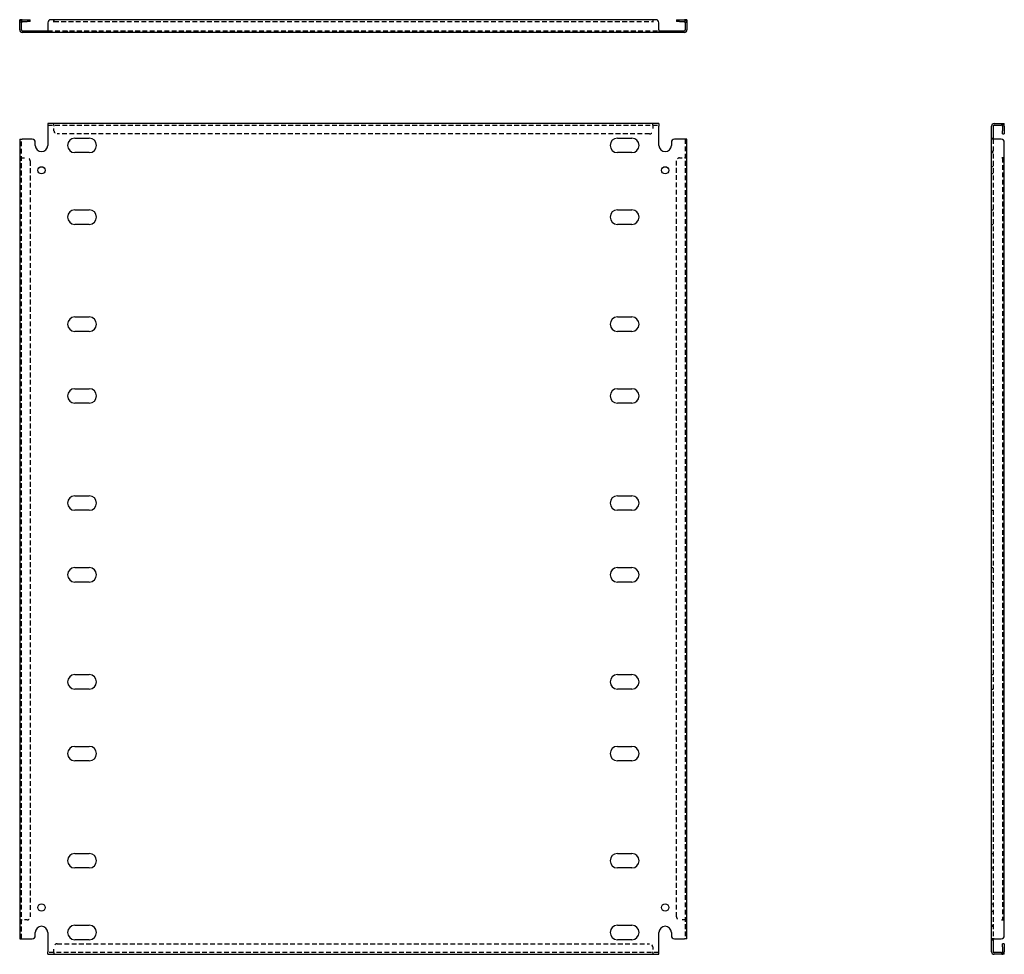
# Model space of a CAD drawing. Header units: inches. Extents: x 11 to 133, y 5 to 71.
# Tile 1 of 2: x 11 to 50, y 5 to 43. Entities that reach past the tile are written whole.
import ezdxf

# ---------------------------------------------------------------- set-up
doc = ezdxf.new("R2010")
doc.units = ezdxf.units.IN
doc.header["$MEASUREMENT"] = 0
doc.linetypes.add('DASHED_SPACE', pattern=[0.2067, 0.1654, -0.0413])
doc.layers.add('Hidden Edges(ANSI)', color=7, linetype='DASHED_SPACE', lineweight=25)
doc.layers.add('Visible Edges(ANSI)', color=7, linetype='Continuous', lineweight=25)

msp = doc.modelspace()

# ---------------------------------------------------------------- linework, layer by layer
at = {"layer": 'Hidden Edges(ANSI)', "ltscale": 0.129419}
for p, q in [((10.721, 42.43), (10.653, 42.43)), ((37.335, 42.43), (37.403, 42.43)), ((11.383, 42.018), (11.383, 42.086)), ((11.673, 42.018), (11.673, 42.086)), ((12.572, 42.018), (12.572, 42.086)), ((13.734, 42.018), (13.734, 42.086)), ((34.322, 42.018), (34.322, 42.086)), ((35.484, 42.018), (35.484, 42.086)), ((36.383, 42.086), (36.383, 42.018)), ((36.673, 42.086), (36.673, 42.018)), ((12.028, 38.3), (12.028, 38.368)), ((12.028, 38.3), (12.028, 38.368)), ((36.028, 38.3), (36.028, 38.368)), ((36.028, 38.3), (36.028, 38.368)), ((50.025, 38.3), (50.025, 38.368)), ((49.613, 37.783), (49.681, 37.783)), ((49.681, 37.243), (49.613, 37.243)), ((49.613, 37.203), (49.681, 37.203)), ((10.721, 36.993), (10.653, 36.993)), ((10.721, 36.993), (10.653, 36.993)), ((37.335, 36.993), (37.403, 36.993)), ((37.335, 36.993), (37.403, 36.993)), ((49.681, 36.638), (49.613, 36.638)), ((49.681, 36.348), (49.613, 36.348)), ((49.613, 34.908), (49.681, 34.908)), ((49.613, 34.328), (49.681, 34.328)), ((49.613, 30.616), (49.681, 30.616)), ((49.613, 30.036), (49.681, 30.036)), ((49.613, 27.741), (49.681, 27.741)), ((49.613, 27.161), (49.681, 27.161)), ((49.613, 23.449), (49.681, 23.449)), ((49.613, 22.869), (49.681, 22.869)), ((49.613, 20.574), (49.681, 20.574)), ((49.613, 19.994), (49.681, 19.994)), ((49.613, 16.282), (49.681, 16.282)), ((49.613, 15.702), (49.681, 15.702)), ((49.613, 13.407), (49.681, 13.407)), ((49.613, 12.827), (49.681, 12.827)), ((49.613, 9.115), (49.681, 9.115)), ((49.613, 8.535), (49.681, 8.535)), ((49.613, 7.095), (49.681, 7.095)), ((49.613, 6.805), (49.681, 6.805)), ((10.721, 6.45), (10.653, 6.45)), ((10.721, 6.449), (10.653, 6.449)), ((37.335, 6.45), (37.403, 6.45)), ((37.335, 6.449), (37.403, 6.449)), ((49.613, 6.24), (49.681, 6.24)), ((49.613, 6.2), (49.681, 6.2)), ((49.613, 5.66), (49.681, 5.66)), ((12.028, 5.143), (12.028, 5.075)), ((12.028, 5.143), (12.028, 5.075)), ((36.028, 5.143), (36.028, 5.075)), ((36.028, 5.143), (36.028, 5.075)), ((50.025, 5.143), (50.025, 5.075))]:
    msp.add_line(p, q, dxfattribs=at)
at = {"layer": 'Hidden Edges(ANSI)', "ltscale": 1.161103}
msp.add_line((12.028, 42.462), (36.028, 42.462), dxfattribs=at)
at = {"layer": 'Hidden Edges(ANSI)', "ltscale": 1.162052}
for p, q in [((11.778, 42.086), (36.278, 42.086)), ((11.778, 38.3), (36.278, 38.3)), ((36.278, 5.143), (11.778, 5.143))]:
    msp.add_line(p, q, dxfattribs=at)
at = {"layer": 'Hidden Edges(ANSI)', "ltscale": 0.092649}
for p, q in [((12.028, 38.3), (12.028, 38.269)), ((36.028, 38.3), (36.028, 38.269)), ((10.721, 36.993), (10.752, 36.993)), ((37.335, 36.993), (37.304, 36.993)), ((10.721, 6.45), (10.752, 6.45)), ((37.335, 6.45), (37.304, 6.45)), ((12.028, 5.143), (12.028, 5.174)), ((36.028, 5.143), (36.028, 5.174))]:
    msp.add_line(p, q, dxfattribs=at)
at = {"layer": 'Hidden Edges(ANSI)', "ltscale": 0.369411}
for p, q in [((12.028, 38.075), (12.028, 38.269)), ((36.028, 38.269), (36.028, 38.075)), ((10.752, 36.993), (10.946, 36.993)), ((37.11, 36.993), (37.304, 36.993)), ((10.946, 6.45), (10.752, 6.45)), ((37.304, 6.45), (37.11, 6.45)), ((12.028, 5.174), (12.028, 5.368)), ((36.028, 5.368), (36.028, 5.174))]:
    msp.add_line(p, q, dxfattribs=at)
at = {"layer": 'Hidden Edges(ANSI)', "ltscale": 1.160614}
for p, q in [((35.903, 37.95), (12.153, 37.95)), ((12.153, 5.493), (35.903, 5.493))]:
    msp.add_line(p, q, dxfattribs=at)
at = {"layer": 'Hidden Edges(ANSI)', "ltscale": 1.156879}
for p, q in [((10.721, 5.7), (10.721, 37.743)), ((37.335, 37.743), (37.335, 5.7)), ((49.681, 37.743), (49.681, 5.7))]:
    msp.add_line(p, q, dxfattribs=at)
at = {"layer": 'Hidden Edges(ANSI)', "ltscale": 1.163138}
for p, q in [((11.071, 36.868), (11.071, 6.575)), ((36.985, 6.575), (36.985, 36.868))]:
    msp.add_line(p, q, dxfattribs=at)
at = {"layer": 'Hidden Edges(ANSI)', "ltscale": 1.163503}
msp.add_line((50.057, 36.993), (50.057, 6.45), dxfattribs=at)
at = {"layer": 'Hidden Edges(ANSI)', "ltscale": 0.236041}
for centre, start, end in [((10.752, 42.431), 108.248, 180), ((37.304, 42.431), 0, 71.752), ((50.026, 38.269), 18.248, 90), ((50.026, 5.174), 270, 341.752)]:
    msp.add_arc(centre, 0.099, start, end, dxfattribs=at)
at = {"layer": 'Hidden Edges(ANSI)', "ltscale": 0.373886}
for centre, start, end in [((12.153, 38.075), 180, 270), ((35.903, 38.075), 270, 0), ((10.946, 36.868), 0, 90), ((37.11, 36.868), 90, 180), ((10.946, 6.575), 270, 0), ((37.11, 6.575), 180, 270), ((12.153, 5.368), 90, 180), ((35.903, 5.368), 0, 90)]:
    msp.add_arc(centre, 0.125, start, end, dxfattribs=at)
at = {"layer": 'Visible Edges(ANSI)'}
for p, q in [((10.653, 42.405), (10.653, 42.53)), ((10.721, 42.53), (10.653, 42.53)), ((10.653, 42.117), (10.653, 42.405)), ((10.721, 42.53), (10.721, 42.405)), ((10.721, 42.117), (10.721, 42.405)), ((10.752, 42.53), (10.946, 42.53)), ((10.752, 42.462), (10.946, 42.462)), ((10.946, 42.53), (11.071, 42.53)), ((11.071, 42.462), (10.946, 42.462)), ((11.071, 42.462), (11.071, 42.53)), ((11.778, 42.405), (11.778, 42.117)), ((12.028, 42.53), (11.903, 42.53)), ((12.028, 42.43), (12.028, 42.53)), ((36.028, 42.53), (12.028, 42.53)), ((12.028, 42.53), (12.028, 42.431)), ((12.028, 42.431), (12.028, 42.43)), ((12.028, 42.43), (12.028, 42.43)), ((36.153, 42.53), (36.028, 42.53)), ((36.028, 42.53), (36.028, 42.43)), ((36.028, 42.53), (36.028, 42.431)), ((36.028, 42.43), (36.028, 42.431)), ((36.028, 42.43), (36.028, 42.43)), ((36.278, 42.117), (36.278, 42.405)), ((36.985, 42.53), (37.11, 42.53)), ((36.985, 42.53), (36.985, 42.462)), ((37.11, 42.462), (36.985, 42.462)), ((37.11, 42.53), (37.304, 42.53)), ((37.11, 42.462), (37.304, 42.462)), ((37.335, 42.405), (37.335, 42.53)), ((37.403, 42.53), (37.335, 42.53)), ((37.335, 42.405), (37.335, 42.117)), ((37.403, 42.53), (37.403, 42.405)), ((37.403, 42.405), (37.403, 42.117)), ((10.752, 42.086), (11.153, 42.086)), ((11.153, 42.018), (10.752, 42.018)), ((11.153, 42.086), (11.278, 42.086)), ((11.278, 42.018), (11.153, 42.018)), ((11.278, 42.018), (11.278, 42.086)), ((11.278, 42.086), (11.778, 42.086)), ((11.778, 42.018), (11.278, 42.018)), ((11.778, 42.117), (11.778, 42.018)), ((36.278, 42.018), (11.778, 42.018)), ((36.278, 42.117), (36.278, 42.018)), ((36.278, 42.086), (36.778, 42.086)), ((36.778, 42.018), (36.278, 42.018)), ((36.778, 42.086), (36.903, 42.086)), ((36.778, 42.086), (36.778, 42.018)), ((36.903, 42.018), (36.778, 42.018)), ((36.903, 42.086), (37.304, 42.086)), ((37.304, 42.018), (36.903, 42.018)), ((36.278, 38.368), (11.778, 38.368)), ((11.778, 38.368), (11.778, 38.269)), ((36.278, 38.368), (36.278, 38.269)), ((49.712, 38.368), (50, 38.368)), ((49.712, 38.3), (50, 38.3)), ((50, 38.368), (50.125, 38.368)), ((50.125, 38.3), (50, 38.3)), ((50.125, 38.3), (50.125, 38.368)), ((11.778, 38.269), (11.778, 37.493)), ((36.278, 37.493), (36.278, 38.269)), ((49.613, 37.743), (49.613, 38.269)), ((49.681, 38.269), (49.681, 37.743)), ((50.057, 38.269), (50.057, 38.075)), ((50.057, 37.95), (50.057, 38.075)), ((50.057, 37.95), (50.125, 37.95)), ((50.125, 38.269), (50.125, 38.075)), ((50.125, 38.075), (50.125, 37.95)), ((10.653, 37.743), (10.752, 37.743)), ((10.653, 37.743), (10.653, 5.7)), ((11.153, 37.743), (10.752, 37.743)), ((11.278, 37.493), (11.278, 37.618)), ((12.862, 37.783), (13.444, 37.783)), ((34.612, 37.783), (35.194, 37.783)), ((36.778, 37.618), (36.778, 37.493)), ((37.304, 37.743), (36.903, 37.743)), ((37.403, 37.743), (37.304, 37.743)), ((37.403, 5.7), (37.403, 37.743)), ((49.613, 5.7), (49.613, 37.743)), ((49.712, 37.743), (49.613, 37.743)), ((50, 37.743), (49.712, 37.743)), ((50.125, 36.993), (50.125, 37.618)), ((13.444, 37.203), (12.862, 37.203)), ((35.194, 37.203), (34.612, 37.203)), ((50.025, 36.993), (50.025, 36.993)), ((50.025, 36.993), (50.125, 36.993)), ((50.026, 36.993), (50.025, 36.993)), ((50.125, 36.993), (50.026, 36.993)), ((50.125, 6.45), (50.125, 36.993)), ((12.862, 34.908), (13.444, 34.908)), ((34.612, 34.908), (35.194, 34.908)), ((13.444, 34.328), (12.862, 34.328)), ((35.194, 34.328), (34.612, 34.328)), ((12.862, 30.616), (13.444, 30.616)), ((34.612, 30.616), (35.194, 30.616)), ((13.444, 30.036), (12.862, 30.036)), ((35.194, 30.036), (34.612, 30.036)), ((12.862, 27.741), (13.444, 27.741)), ((34.612, 27.741), (35.194, 27.741)), ((13.444, 27.161), (12.862, 27.161)), ((35.194, 27.161), (34.612, 27.161)), ((12.862, 23.449), (13.444, 23.449)), ((34.612, 23.449), (35.194, 23.449)), ((13.444, 22.869), (12.862, 22.869)), ((35.194, 22.869), (34.612, 22.869)), ((12.862, 20.574), (13.444, 20.574)), ((34.612, 20.574), (35.194, 20.574)), ((13.444, 19.994), (12.862, 19.994)), ((35.194, 19.994), (34.612, 19.994)), ((12.862, 16.282), (13.444, 16.282)), ((34.612, 16.282), (35.194, 16.282)), ((13.444, 15.702), (12.862, 15.702)), ((35.194, 15.702), (34.612, 15.702)), ((12.862, 13.407), (13.444, 13.407)), ((34.612, 13.407), (35.194, 13.407)), ((13.444, 12.827), (12.862, 12.827)), ((35.194, 12.827), (34.612, 12.827)), ((12.862, 9.115), (13.444, 9.115)), ((34.612, 9.115), (35.194, 9.115)), ((13.444, 8.535), (12.862, 8.535)), ((35.194, 8.535), (34.612, 8.535)), ((50.025, 6.449), (50.025, 6.45)), ((50.025, 6.45), (50.026, 6.45)), ((50.125, 6.449), (50.025, 6.449)), ((50.125, 6.45), (50.026, 6.45)), ((50.125, 5.825), (50.125, 6.449)), ((11.278, 5.825), (11.278, 5.95)), ((11.778, 5.95), (11.778, 5.174)), ((12.862, 6.24), (13.444, 6.24)), ((34.612, 6.24), (35.194, 6.24)), ((36.278, 5.174), (36.278, 5.95)), ((36.778, 5.95), (36.778, 5.825)), ((10.653, 5.7), (10.752, 5.7)), ((10.752, 5.7), (11.153, 5.7)), ((13.444, 5.66), (12.862, 5.66)), ((35.194, 5.66), (34.612, 5.66)), ((36.903, 5.7), (37.304, 5.7)), ((37.403, 5.7), (37.304, 5.7)), ((49.712, 5.7), (49.613, 5.7)), ((49.613, 5.174), (49.613, 5.7)), ((49.681, 5.7), (49.681, 5.174)), ((49.712, 5.7), (50, 5.7)), ((11.778, 5.075), (11.778, 5.174)), ((36.278, 5.075), (36.278, 5.174)), ((50, 5.143), (49.712, 5.143)), ((50, 5.143), (50.125, 5.143)), ((50.057, 5.368), (50.057, 5.493)), ((50.125, 5.493), (50.057, 5.493)), ((50.057, 5.368), (50.057, 5.174)), ((50.125, 5.493), (50.125, 5.368)), ((50.125, 5.368), (50.125, 5.174)), ((50.125, 5.075), (50.125, 5.143)), ((11.778, 5.075), (36.278, 5.075)), ((50, 5.075), (49.712, 5.075)), ((50.125, 5.075), (50, 5.075))]:
    msp.add_line(p, q, dxfattribs=at)
for centre in [(11.528, 36.493), (36.528, 36.493), (11.528, 6.95), (36.528, 6.95)]:
    msp.add_circle(centre, 0.145, dxfattribs=at)
for centre, radius, start, end in [((10.752, 42.431), 0.099, 90, 108.248), ((10.752, 42.431), 0.031, 90, 180), ((11.903, 42.405), 0.125, 90, 180), ((36.153, 42.405), 0.125, 0, 90), ((37.304, 42.431), 0.099, 71.752, 90), ((37.304, 42.431), 0.031, 0, 90), ((10.752, 42.117), 0.099, 180, 270), ((10.752, 42.117), 0.031, 180, 270), ((37.304, 42.117), 0.099, 270, 0), ((37.304, 42.117), 0.031, 270, 0), ((49.712, 38.269), 0.099, 90, 180), ((49.712, 38.269), 0.031, 90, 180), ((50.026, 38.269), 0.031, 0, 90), ((50.026, 38.269), 0.099, 0, 18.248), ((11.153, 37.618), 0.125, 0, 90), ((12.862, 37.493), 0.29, 90, 270), ((13.444, 37.493), 0.29, 270, 90), ((34.612, 37.493), 0.29, 90, 270), ((35.194, 37.493), 0.29, 270, 90), ((36.903, 37.618), 0.125, 90, 180), ((50, 37.618), 0.125, 0, 90), ((11.528, 37.493), 0.25, 180, 0), ((36.528, 37.493), 0.25, 180, 0), ((12.862, 34.618), 0.29, 90, 270), ((13.444, 34.618), 0.29, 270, 90), ((34.612, 34.618), 0.29, 90, 270), ((35.194, 34.618), 0.29, 270, 90), ((12.862, 30.326), 0.29, 90, 270), ((13.444, 30.326), 0.29, 270, 90), ((34.612, 30.326), 0.29, 90, 270), ((35.194, 30.326), 0.29, 270, 90), ((12.862, 27.451), 0.29, 90, 270), ((13.444, 27.451), 0.29, 270, 90), ((34.612, 27.451), 0.29, 90, 270), ((35.194, 27.451), 0.29, 270, 90), ((12.862, 23.159), 0.29, 90, 270), ((13.444, 23.159), 0.29, 270, 90), ((34.612, 23.159), 0.29, 90, 270), ((35.194, 23.159), 0.29, 270, 90), ((12.862, 20.284), 0.29, 90, 270), ((13.444, 20.284), 0.29, 270, 90), ((34.612, 20.284), 0.29, 90, 270), ((35.194, 20.284), 0.29, 270, 90), ((12.862, 15.992), 0.29, 90, 270), ((13.444, 15.992), 0.29, 270, 90), ((34.612, 15.992), 0.29, 90, 270), ((35.194, 15.992), 0.29, 270, 90), ((12.862, 13.117), 0.29, 90, 270), ((13.444, 13.117), 0.29, 270, 90), ((34.612, 13.117), 0.29, 90, 270), ((35.194, 13.117), 0.29, 270, 90), ((12.862, 8.825), 0.29, 90, 270), ((13.444, 8.825), 0.29, 270, 90), ((34.612, 8.825), 0.29, 90, 270), ((35.194, 8.825), 0.29, 270, 90), ((11.528, 5.95), 0.25, 0, 180), ((12.862, 5.95), 0.29, 90, 270), ((13.444, 5.95), 0.29, 270, 90), ((34.612, 5.95), 0.29, 90, 270), ((35.194, 5.95), 0.29, 270, 90), ((36.528, 5.95), 0.25, 0, 180), ((11.153, 5.825), 0.125, 270, 0), ((36.903, 5.825), 0.125, 180, 270), ((50, 5.825), 0.125, 270, 0), ((49.712, 5.174), 0.099, 180, 270), ((49.712, 5.174), 0.031, 180, 270), ((50.026, 5.174), 0.031, 270, 0), ((50.026, 5.174), 0.099, 341.752, 0)]:
    msp.add_arc(centre, radius, start, end, dxfattribs=at)

doc.saveas('drawing.dxf')
